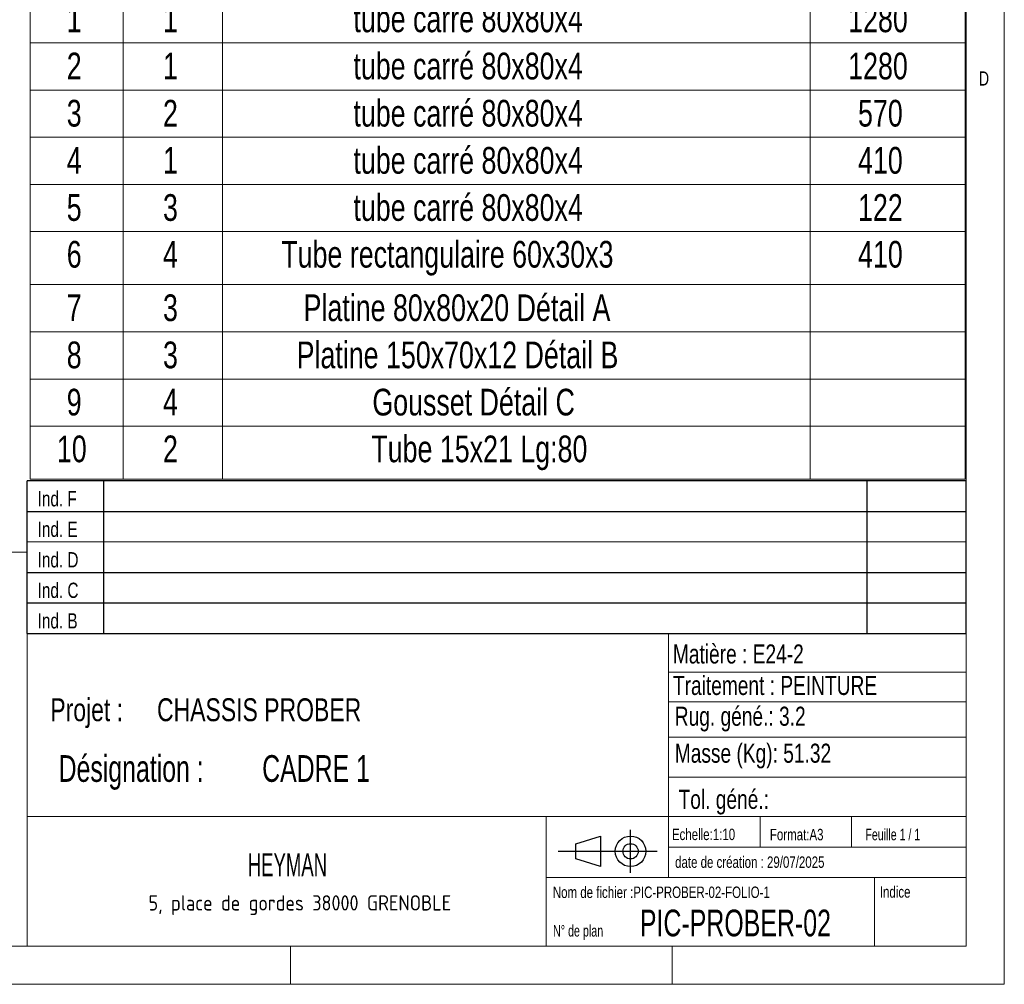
# Model space of a CAD drawing. Header units: millimetres. Extents: x 5 to 415, y 5 to 292.
# Tile 5 of 8: x 286 to 415, y 5 to 131. Entities that reach past the tile are written whole.
import ezdxf

# ---------------------------------------------------------------- set-up
doc = ezdxf.new("R2010")
doc.units = ezdxf.units.MM
doc.layers.add('NOTES', color=6, linetype='Continuous')
doc.styles.add('SLDTEXTSTYLE0', font='TXT', dxfattribs={"width": 0.75})
doc.styles.add('SLDTEXTSTYLE1', font='TXT', dxfattribs={"width": 0.695728})
doc.styles.add('SLDTEXTSTYLE2', font='TXT', dxfattribs={"width": 0.697509})
doc.styles.add('SLDTEXTSTYLE3', font='TXT', dxfattribs={"width": 0.7})
doc.styles.add('SLDTEXTSTYLE4', font='TXT', dxfattribs={"width": 0.692308})
doc.styles.add('SLDTEXTSTYLE5', font='ISOCP3', dxfattribs={"width": 0.96})
doc.styles.add('SLDTEXTSTYLE6', font='TXT', dxfattribs={"width": 0.605})

# ---------------------------------------------------------------- blocks, each defined once
blk = doc.blocks.new('TAB MODIFS')
for p, q in [((123, 20), (0, 20)), ((0, 0), (0, 20)), ((10, 20), (10, 0)), ((110, 20), (110, 0)), ((123, 0), (123, 20)), ((0, 16), (123, 16)), ((0, 8), (123, 8)), ((0, 4), (123, 4)), ((0, 0), (123, 0))]:
    blk.add_line(p, q)
at = {"color": 7, "linetype": 'Continuous', "lineweight": 18}
blk.add_line((0, 12), (123, 12), dxfattribs=at)
at = {"color": 7}
for tag in ['AUTOATTR0', 'AUTOATTR1', 'AUTOATTR2', 'AUTOATTR3', 'AUTOATTR4', 'AUTOATTR5', 'AUTOATTR6', 'AUTOATTR7', 'AUTOATTR8', 'AUTOATTR9']:
    blk.add_attdef(tag, (0, 0), '', height=1, dxfattribs=at)
at = {"layer": 'NOTES', "color": 211, "char_height": 2, "attachment_point": 1, "style": 'SLDTEXTSTYLE0'}
for s, insert in [('Ind. F', (1.36, 18.66)), ('Ind. E', (1.36, 14.66)), ('Ind. D', (1.36, 10.66)), ('Ind. C', (1.36, 6.66)), ('Ind. B', (1.36, 2.66))]:
    blk.add_mtext(s, dxfattribs=dict(at, insert=insert))
blk = doc.blocks.new('Bloc2')
for p, q in [((9.48, 0), (9.48, 5.6)), ((2.32, 3.8), (5.55, 4.8)), ((5.55, 4.8), (5.55, 0.8)), ((0, 2.8), (12.98, 2.8)), ((2.32, 1.8), (2.32, 3.8)), ((5.55, 0.8), (2.32, 1.8))]:
    blk.add_line(p, q)
for radius in [2, 1]:
    blk.add_circle((9.48, 2.8), radius)
blk = doc.blocks.new('SW_NOTE_1')
at = {"layer": 'NOTES', "color": 0, "char_height": 3.5, "attachment_point": 1, "style": 'SLDTEXTSTYLE1'}
for s, insert in [('Désignation :', (0, 4.51)), ('CADRE 1', (26.67, 4.51))]:
    blk.add_mtext(s, dxfattribs=dict(at, insert=insert))
blk = doc.blocks.new('SW_NOTE_2')
at = {"layer": 'NOTES', "color": 0, "char_height": 3, "attachment_point": 1, "style": 'SLDTEXTSTYLE0'}
for s, insert in [('Projet :', (0, 3.87)), ('CHASSIS PROBER', (13.98, 3.87))]:
    blk.add_mtext(s, dxfattribs=dict(at, insert=insert))
blk = doc.blocks.new('SW_NOTE_3')
at = {"layer": 'NOTES', "color": 0, "insert": (21.97, 2.58), "char_height": 2, "attachment_point": 2, "style": 'SLDTEXTSTYLE5'}
blk.add_mtext('5, place de gordes 38000 GRENOBLE', dxfattribs=at)
blk = doc.blocks.new('SW_TABLEANNOTATION_0')
at = {"color": 0, "linetype": 'Continuous', "lineweight": 18}
for p, q in [((0, 0), (0, -69.56)), ((122.5, 0), (0, 0)), ((12.18, 0), (12.18, -6.18)), ((25.2, 0), (25.2, -6.18)), ((102.18, 0), (102.18, -6.18)), ((122.5, -69.56), (122.5, 0)), ((0, -6.18), (122.5, -6.18)), ((12.18, -6.18), (12.18, -69.56)), ((25.2, -6.18), (25.2, -69.56)), ((102.18, -6.18), (102.18, -69.56)), ((0, -12.36), (122.5, -12.36)), ((0, -18.54), (122.5, -18.54)), ((0, -24.73), (122.5, -24.73)), ((0, -30.91), (122.5, -30.91)), ((0, -37.09), (122.5, -37.09)), ((0, -44.05), (122.5, -44.05)), ((0, -50.23), (122.5, -50.23)), ((0, -56.42), (122.5, -56.42)), ((0, -62.6), (122.5, -62.6)), ((0, -69.56), (122.5, -69.56))]:
    blk.add_line(p, q, dxfattribs=at)
at = {"color": 0, "linetype": 'Continuous', "lineweight": 18, "char_height": 3.5, "attachment_point": 1, "style": 'SLDTEXTSTYLE0'}
for s, insert in [('No.', (1.54, -1.28)), ('QTE', (14.41, -1.28)), ('DESCRIPTION', (49.05, -1.28)), ('LONG.', (104.83, -1.28)), ('1', (4.79, -7.46)), ('1', (17.4, -7.46)), ('tube carré 80x80x4', (42.35, -7.46)), ('1280', (107.17, -7.46)), ('2', (4.79, -13.64)), ('1', (17.4, -13.64)), ('tube carré 80x80x4', (42.35, -13.64)), ('1280', (107.17, -13.64)), ('tube carré 80x80x4', (42.35, -19.83)), ('3', (4.79, -19.83)), ('2', (17.4, -19.83)), ('570', (108.46, -19.83)), ('tube carré 80x80x4', (42.35, -26.01)), ('4', (4.79, -26.01)), ('1', (17.4, -26.01)), ('410', (108.46, -26.01)), ('5', (4.79, -32.19)), ('3', (17.4, -32.19)), ('tube carré 80x80x4', (42.35, -32.19)), ('122', (108.46, -32.19)), ('6', (4.79, -38.32)), ('4', (17.4, -38.32)), ('Tube rectangulaire 60x30x3', (32.9, -38.32)), ('410', (108.46, -38.32)), ('Platine 80x80x20 Détail A', (35.82, -45.33)), ('7', (4.79, -45.33)), ('3', (17.4, -45.33)), ('8', (4.79, -51.51)), ('3', (17.4, -51.51)), ('Platine 150x70x12 Détail B', (34.91, -51.51)), ('9', (4.79, -57.7)), ('4', (17.4, -57.7)), ('Gousset Détail C', (44.83, -57.7)), ('10', (3.5, -63.83)), ('2', (17.4, -63.83)), ('Tube 15x21 Lg:80', (44.7, -63.83))]:
    blk.add_mtext(s, dxfattribs=dict(at, insert=insert))

msp = doc.modelspace()

# ---------------------------------------------------------------- linework, layer by layer
at = {"lineweight": 18}
for p, q in [((415, 5), (415, 292)), ((410, 287), (410, 10)), ((286.999, 61.6663), (226.3228, 61.6663)), ((286.999, 9.9996), (286.999, 61.6663)), ((286.999, 50.9996), (286.999, 9.9996)), ((409.999, 50.9996), (286.999, 50.9996)), ((370.999, 50.9996), (370.999, 18.9996)), ((370.999, 45.9273), (409.999, 45.9273)), ((370.999, 42.0112), (409.999, 42.0112)), ((370.999, 37.4097), (409.999, 37.4097)), ((370.999, 32.1718), (410, 32.1718)), ((286.999, 26.9996), (409.999, 26.9996)), ((354.999, 26.9996), (354.999, 9.9996)), ((382.999, 26.9996), (382.999, 22.9996)), ((394.999, 26.9996), (394.999, 22.9996)), ((370.999, 22.9996), (409.999, 22.9996)), ((354.999, 18.9996), (409.999, 18.9996)), ((397.999, 18.9996), (397.999, 9.9996)), ((10, 10), (410, 10)), ((286.999, 9.9996), (226.3228, 9.9996)), ((321.499, 9.9996), (321.499, 4.9996)), ((371.499, 9.9996), (371.499, 4.9996)), ((5, 5), (415, 5))]:
    msp.add_line(p, q, dxfattribs=at)

# ---------------------------------------------------------------- block references
msp.add_blockref('SW_TABLEANNOTATION_0', (287.3768, 140.7674), dxfattribs=at)
for name, p in [('TAB MODIFS', (286.9925, 50.9894)), ('Bloc2', (356.5589, 19.6339))]:
    msp.add_blockref(name, p)
at = {"layer": 'NOTES'}
for name, p in [('SW_NOTE_2', (290.0144, 38.6219)), ('SW_NOTE_1', (291.1005, 30.5305)), ('SW_NOTE_3', (300.7393, 14.0956))]:
    msp.add_blockref(name, p, dxfattribs=at)

# ---------------------------------------------------------------- texts
for s, insert, char_height, attachment_point, style in [('D', (411.6667, 124.668), 1.8521, 1, 'SLDTEXTSTYLE0'), ('Matière : E24-2', (371.5848, 49.5547), 2.5, 1, 'SLDTEXTSTYLE0'), ('Traitement : PEINTURE', (371.5848, 45.4257), 2.5, 1, 'SLDTEXTSTYLE0'), ('Rug. géné.: 3.2', (371.8269, 41.3902), 2.5, 1, 'SLDTEXTSTYLE0'), ('Masse (Kg): 51.32', (371.8269, 36.5449), 2.5, 1, 'SLDTEXTSTYLE0'), ('Tol. géné.:', (372.3226, 30.4989), 2.5, 1, 'SLDTEXTSTYLE0'), ('Echelle:1:10', (371.4524, 25.4043), 1.5, 1, 'SLDTEXTSTYLE0'), ('Format:A3', (384.2882, 25.3797), 1.5, 1, 'SLDTEXTSTYLE0'), ('Feuille 1 / 1', (396.8054, 25.3835), 1.5, 1, 'SLDTEXTSTYLE4'), ('HEYMAN', (321.0799, 22.1749), 3, 2, 'SLDTEXTSTYLE6'), ('date de création : 29/07/2025', (371.8657, 21.7654), 1.5, 1, 'SLDTEXTSTYLE0'), ('Nom de fichier :PIC-PROBER-02-FOLIO-1', (355.8514, 17.8149), 1.5, 1, 'SLDTEXTSTYLE0'), ('Indice', (398.6917, 17.8597), 1.5, 1, 'SLDTEXTSTYLE0'), ('PIC-PROBER-02', (367.2556, 14.7872), 3.5, 1, 'SLDTEXTSTYLE2'), ('N° de plan', (355.8771, 12.7646), 1.5, 1, 'SLDTEXTSTYLE3')]:
    msp.add_mtext(s, dxfattribs=dict(at, insert=insert, char_height=char_height, attachment_point=attachment_point, style=style))

doc.saveas('drawing.dxf')
